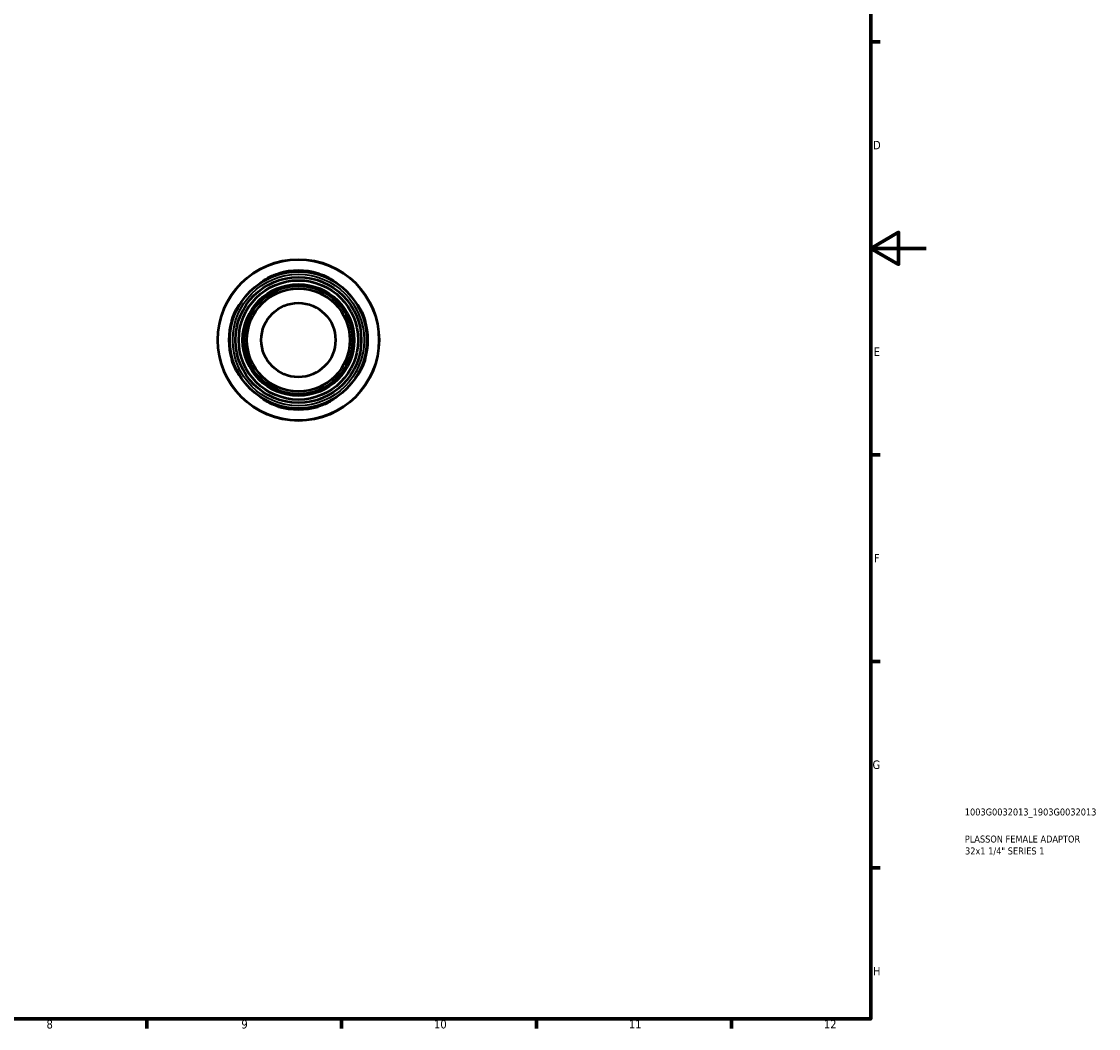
# Model space of a CAD drawing. Header units: millimetres. Extents: x 0 to 903, y 0 to 771.
# Tile 4 of 5: x 516 to 903, y 17 to 379. Entities that reach past the tile are written whole.
import ezdxf

# ---------------------------------------------------------------- set-up
doc = ezdxf.new("R2010")
doc.units = ezdxf.units.MM
for name, color, linetype, lineweight in [('Border (ANSI)', 7, 'Continuous', 70), ('Title (ISO)', 7, 'Continuous', 50), ('Visible (ANSI)', 7, 'Continuous', 50), ('Visible Narrow (ANSI)', 7, 'Continuous', 35)]:
    doc.layers.add(name, color=color, linetype=linetype, lineweight=lineweight)
doc.styles.add('Note Text (ANSI)', font='tahoma.ttf')
doc.styles.add('Note Text (ISO)', font='tahoma.ttf')

# ---------------------------------------------------------------- blocks, each defined once
blk = doc.blocks.new('Borders Default Border')
at = {"layer": 'Border (ANSI)'}
for p, q in [((821, 371.25), (824.45, 371.25)), ((821, 222.75), (824.45, 222.75)), ((821, 148.5), (824.45, 148.5)), ((821, 74.25), (824.45, 74.25)), ((560.67, 20), (560.67, 16.55)), ((630.75, 20), (630.75, 16.55)), ((700.83, 20), (700.83, 16.55)), ((770.92, 20), (770.92, 16.55))]:
    blk.add_line(p, q, dxfattribs=at)
at = {"layer": 'Border (ANSI)', "flags": 128}
for points in [[(20, 20), (20, 574), (821, 574), (821, 20), (20, 20)], [(841, 297), (821, 297), (831, 302.77), (831, 291.23), (821, 297)]]:
    blk.add_lwpolyline(points, dxfattribs=at)
at = {"layer": 'Border (ANSI)', "color": 230, "true_color": 0xff0080, "attachment_point": 7, "style": 'Note Text (ANSI)'}
for s, insert, char_height in [('D', (821.81, 332.6), 3.05), ('E', (822.05, 258.35), 3.05), ('F', (822.14, 184.1), 3.05), ('G', (821.66, 109.79), 3.05), ('H', (821.81, 35.6), 3.05), ('8', (524.63, 16.48), 3.05), ('9', (594.7, 16.49), 3.05), ('10', (663.96, 16.49), 3.048), ('11', (734.04, 16.55), 3.048), ('12', (804.13, 16.55), 3.048)]:
    blk.add_mtext(s, dxfattribs=dict(at, insert=insert, char_height=char_height))
blk = doc.blocks.new('Title Blocks ISO')
at = {"layer": 'Title (ISO)', "color": 232, "true_color": 0xca0064, "style": 'Note Text (ISO)'}
for tag, p in [('PART_NUMBER_001', (33.84, 73.13)), ('DESCRIPTION_001', (33.84, 63.4)), ('DESCRIPTION_002', (33.93, 59.12))]:
    blk.add_attdef(tag, p, '', height=2.5, dxfattribs=at)

msp = doc.modelspace()

# ---------------------------------------------------------------- linework, layer by layer
at = {"layer": 'Visible (ANSI)'}
for radius in [29, 24.65, 22.62, 21.451, 20.056, 19.476, 18.502, 13.333]:
    msp.add_circle((615.211, 264.055), radius, dxfattribs=at)
for start, end in [(73.62992, 106.37008), (163.62992, 196.37008), (343.62992, 16.37008), (253.62992, 286.37008)]:
    msp.add_arc((615.211, 264.055), 24.979, start, end, dxfattribs=at)
for points, knots in [([(605.078, 286.526), (604.639, 286.328), (604.24, 286.133), (603.56, 285.788), (603.278, 285.637), (602.813, 285.392), (602.655, 285.311), (602.54, 285.279), (602.58, 285.325), (602.861, 285.543), (603.13, 285.729), (603.926, 286.222), (604.49, 286.54), (605.764, 287.155), (606.466, 287.452), (607.526, 287.822), (607.847, 287.926), (608.171, 288.021)], [-1.6170756, -1.6170756, -1.6170756, -1.6170756, -1.4479881, -1.4479881, -1.2841111, -1.2841111, -1.0980813, -1.0980813, -0.9182371, -0.9182371, -0.7091304, -0.7091304, -0.4581373, -0.4581373, -0.2187873, -0.2187873, -0.1169606, -0.1169606, -0.1169606, -0.1169606]), ([(622.251, 288.021), (622.379, 287.984), (622.506, 287.945), (623.176, 287.733), (623.706, 287.54), (624.93, 287.037), (625.589, 286.714), (626.676, 286.12), (627.111, 285.847), (627.65, 285.48), (627.798, 285.365), (627.878, 285.272), (627.824, 285.288), (627.514, 285.44), (627.238, 285.59), (626.461, 285.995), (625.94, 286.258), (625.345, 286.526)], [-1.4988245, -1.4988245, -1.4988245, -1.4988245, -1.4589749, -1.4589749, -1.2876555, -1.2876555, -1.0395331, -1.0395331, -0.800541, -0.800541, -0.6090709, -0.6090709, -0.4311034, -0.4311034, -0.2286887, -0.2286887, 0, 0, 0, 0]), ([(591.245, 271.095), (591.283, 271.223), (591.322, 271.35), (591.533, 272.021), (591.727, 272.55), (592.23, 273.774), (592.553, 274.434), (593.147, 275.52), (593.42, 275.955), (593.787, 276.494), (593.902, 276.642), (593.994, 276.722), (593.979, 276.667), (593.827, 276.358), (593.677, 276.081), (593.271, 275.304), (593.009, 274.783), (592.741, 274.189)], [-1.4988774, -1.4988774, -1.4988774, -1.4988774, -1.4589899, -1.4589899, -1.287624, -1.287624, -1.0395094, -1.0395094, -0.8005339, -0.8005339, -0.6090767, -0.6090767, -0.4311124, -0.4311124, -0.2286909, -0.2286909, -0.0000522, -0.0000522, -0.0000522, -0.0000522]), ([(637.682, 274.189), (637.484, 274.628), (637.289, 275.027), (636.944, 275.706), (636.794, 275.989), (636.548, 276.453), (636.467, 276.612), (636.435, 276.727), (636.481, 276.687), (636.699, 276.406), (636.886, 276.137), (637.378, 275.341), (637.696, 274.776), (638.311, 273.502), (638.608, 272.801), (638.979, 271.741), (639.082, 271.419), (639.178, 271.095)], [-1.6170755, -1.6170755, -1.6170755, -1.6170755, -1.448008, -1.448008, -1.2840989, -1.2840989, -1.0980745, -1.0980745, -0.9182346, -0.9182346, -0.7091306, -0.7091306, -0.4581376, -0.4581376, -0.2187872, -0.2187872, -0.1169606, -0.1169606, -0.1169606, -0.1169606]), ([(592.741, 253.922), (592.939, 253.483), (593.134, 253.084), (593.479, 252.404), (593.629, 252.122), (593.875, 251.657), (593.956, 251.498), (593.988, 251.384), (593.942, 251.423), (593.724, 251.705), (593.537, 251.974), (593.045, 252.77), (592.727, 253.334), (592.112, 254.608), (591.815, 255.309), (591.444, 256.369), (591.341, 256.691), (591.245, 257.015)], [-1.6170755, -1.6170755, -1.6170755, -1.6170755, -1.448008, -1.448008, -1.2840989, -1.2840989, -1.0980745, -1.0980745, -0.9182346, -0.9182346, -0.7091306, -0.7091306, -0.4581376, -0.4581376, -0.2187872, -0.2187872, -0.1169606, -0.1169606, -0.1169606, -0.1169606]), ([(639.178, 257.015), (639.14, 256.888), (639.101, 256.761), (638.89, 256.09), (638.696, 255.56), (638.193, 254.336), (637.87, 253.677), (637.276, 252.591), (637.003, 252.155), (636.636, 251.617), (636.521, 251.469), (636.429, 251.389), (636.444, 251.443), (636.596, 251.753), (636.746, 252.029), (637.151, 252.806), (637.414, 253.327), (637.682, 253.922)], [-1.4988774, -1.4988774, -1.4988774, -1.4988774, -1.4589899, -1.4589899, -1.287624, -1.287624, -1.0395094, -1.0395094, -0.8005339, -0.8005339, -0.6090767, -0.6090767, -0.4311124, -0.4311124, -0.2286909, -0.2286909, -0.0000522, -0.0000522, -0.0000522, -0.0000522]), ([(608.171, 240.089), (608.044, 240.127), (607.917, 240.165), (607.246, 240.377), (606.716, 240.571), (605.492, 241.074), (604.833, 241.396), (603.747, 241.991), (603.311, 242.264), (602.773, 242.631), (602.625, 242.746), (602.545, 242.838), (602.599, 242.823), (602.909, 242.67), (603.185, 242.52), (603.962, 242.115), (604.483, 241.853), (605.078, 241.585)], [-1.4988774, -1.4988774, -1.4988774, -1.4988774, -1.4589899, -1.4589899, -1.287624, -1.287624, -1.0395094, -1.0395094, -0.8005339, -0.8005339, -0.6090767, -0.6090767, -0.4311124, -0.4311124, -0.2286909, -0.2286909, -0.0000522, -0.0000522, -0.0000522, -0.0000522]), ([(625.345, 241.585), (625.784, 241.782), (626.183, 241.977), (626.862, 242.322), (627.145, 242.473), (627.61, 242.718), (627.768, 242.8), (627.883, 242.831), (627.843, 242.785), (627.562, 242.568), (627.293, 242.381), (626.497, 241.889), (625.932, 241.57), (624.659, 240.955), (623.957, 240.659), (622.897, 240.288), (622.576, 240.184), (622.251, 240.089)], [-1.6170755, -1.6170755, -1.6170755, -1.6170755, -1.448008, -1.448008, -1.2840989, -1.2840989, -1.0980745, -1.0980745, -0.9182346, -0.9182346, -0.7091306, -0.7091306, -0.4581376, -0.4581376, -0.2187872, -0.2187872, -0.1169606, -0.1169606, -0.1169606, -0.1169606])]:
    msp.add_open_spline(points, degree=3, knots=knots, dxfattribs=at)
at = {"layer": 'Visible Narrow (ANSI)'}
for p, q in [((608.171, 287.696), (608.171, 288.004)), ((622.251, 288.004), (622.251, 287.696)), ((591.263, 271.095), (591.571, 271.095)), ((638.852, 271.095), (639.16, 271.095)), ((591.571, 257.015), (591.263, 257.015)), ((639.16, 257.015), (638.852, 257.015)), ((608.171, 240.106), (608.171, 240.415)), ((622.251, 240.415), (622.251, 240.106))]:
    msp.add_line(p, q, dxfattribs=at)
for radius in [28.848, 23.635]:
    msp.add_circle((615.211, 264.055), radius, dxfattribs=at)

# ---------------------------------------------------------------- block references
msp.add_blockref('Borders Default Border', (0, 0))
msp.add_blockref('Title Blocks ISO', (821, 20)).add_auto_attribs({'PART_NUMBER_001': '1003G0032013_1903G0032013', 'DESCRIPTION_001': 'PLASSON FEMALE ADAPTOR', 'DESCRIPTION_002': '32x1 1/4" SERIES 1'})

doc.saveas('drawing.dxf')
